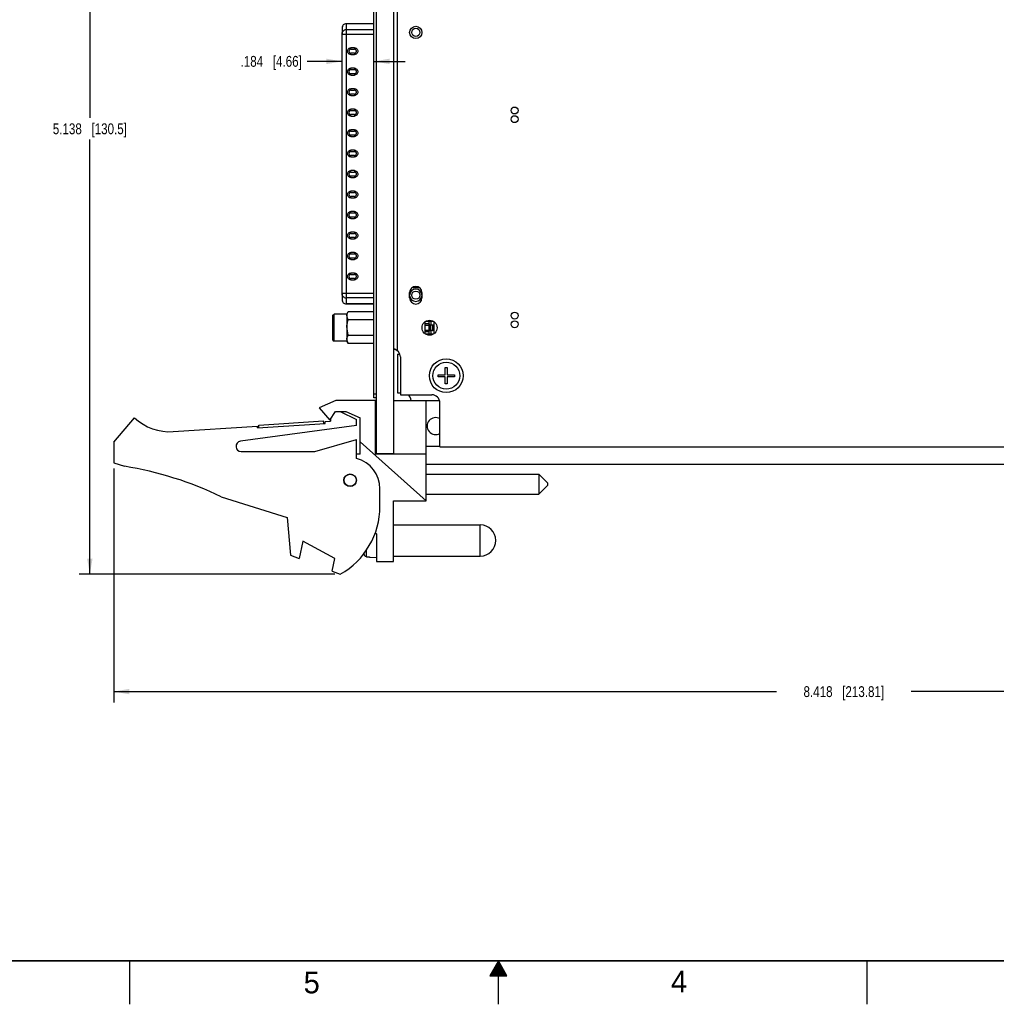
# Model space of a CAD drawing. Header units: inches. Extents: x 0 to 34, y 0 to 22.
# Tile 19 of 30: x 11.5 to 22.7, y 0 to 11.4. Entities that reach past the tile are written whole.
import ezdxf

# ---------------------------------------------------------------- set-up
doc = ezdxf.new("R2010")
doc.units = ezdxf.units.IN
doc.header["$LTSCALE"] = 1.87
doc.header["$MEASUREMENT"] = 0
doc.layers.get('0').update_dxf_attribs({"linetype": 'CONTINUOUS'})
for name, color, linetype in [('02___PRT_ALL_AXES', 7, 'CONTINUOUS'), ('COSMETIC', 7, 'CONTINUOUS'), ('DIMENSIONS', 7, 'CONTINUOUS')]:
    doc.layers.add(name, color=color, linetype=linetype)
doc.styles.get("Standard").update_dxf_attribs({"font": 'txt', "width": 0.8})
doc.styles.add('TEXTSTYLE_2', font='txt')
doc.dimstyles.new('DIMSTYLE_1', dxfattribs={"dimtxt": 0.125, "dimasz": 0.18, "dimexe": 0.125, "dimexo": 0.0625, "dimgap": 0.0625, "dimtad": 0, "dimtih": 1, "dimtoh": 1, "dimdec": 3, "dimlfac": 0.5, "dimzin": 4, "dimdsep": 46, "dimtxsty": 'STANDARD', "dimblk": '_FILLED', "dimblk1": '_FILLED', "dimblk2": '_FILLED', "dimcen": 0.09, "dimadec": 0, "dimazin": 0, "dimtp": 0.001, "dimtm": 0.001, "dimtfac": 1, "dimtdec": 3, "dimtofl": 0, "dimtmove": 0, "dimatfit": 3, "dimldrblk": '_FILLED', "dimfxl": 1, "dimtolj": 1, "dimtzin": 4, "dimarcsym": 0})

# ---------------------------------------------------------------- blocks, each defined once
blk = doc.blocks.new('_FILLED')
at = {"color": 0, "linetype": 'BYBLOCK'}
blk.add_solid([(0, 0), (-1, 0.174), (-1, -0.174)], dxfattribs=at)
blk = doc.blocks.new('*D16')
at = {"layer": 'DIMENSIONS', "color": 2, "linetype": 'CONTINUOUS'}
for p, q in [((29.399, 10.754), (29.399, 3.482)), ((12.564, 6.182), (12.564, 3.482)), ((12.564, 3.607), (20.207, 3.607)), ((29.399, 3.607), (21.757, 3.607))]:
    blk.add_line(p, q, dxfattribs=at)
at = {"layer": 'DIMENSIONS', "color": 2, "linetype": 'CONTINUOUS', "xscale": 0.18, "yscale": 0.18, "zscale": 0.18, "rotation": 180}
blk.add_blockref('_FILLED', (12.564, 3.607), dxfattribs=at)
at = {"layer": 'DIMENSIONS', "color": 2, "linetype": 'CONTINUOUS', "xscale": 0.18, "yscale": 0.18, "zscale": 0.18}
blk.add_blockref('_FILLED', (29.399, 3.607), dxfattribs=at)
at = {"layer": 'DIMENSIONS', "color": 2, "linetype": 'CONTINUOUS', "insert": (20.982, 3.669), "char_height": 0.125, "width": 1.425, "attachment_point": 2, "line_spacing_factor": 0.9}
blk.add_mtext('8.418{\\Ftxt.shx;\\W1.000000;\\H0.125000; }[213.81]', dxfattribs=at)
blk = doc.blocks.new('*D17')
at = {"layer": 'DIMENSIONS', "color": 2, "linetype": 'CONTINUOUS'}
for p, q in [((15.532, 15.236), (12.164, 15.236)), ((12.289, 15.236), (12.289, 10.224)), ((12.289, 4.961), (12.289, 9.974)), ((15.114, 4.961), (12.164, 4.961))]:
    blk.add_line(p, q, dxfattribs=at)
at = {"layer": 'DIMENSIONS', "color": 2, "linetype": 'CONTINUOUS', "xscale": 0.18, "yscale": 0.18, "zscale": 0.18}
for p, rotation in [((12.289, 15.236), 90), ((12.289, 4.961), 270)]:
    blk.add_blockref('_FILLED', p, dxfattribs=dict(at, rotation=rotation))
at = {"layer": 'DIMENSIONS', "color": 2, "linetype": 'CONTINUOUS', "insert": (12.289, 10.161), "char_height": 0.125, "width": 1.325, "attachment_point": 2, "line_spacing_factor": 0.9}
blk.add_mtext('5.138{\\Ftxt.shx;\\W1.000000;\\H0.125000; }[130.5]', dxfattribs=at)
blk = doc.blocks.new('*D19')
at = {"layer": 'DIMENSIONS', "color": 2, "linetype": 'CONTINUOUS'}
for p, q in [((15.197, 10.876), (14.796, 10.876)), ((15.564, 10.876), (15.924, 10.876))]:
    blk.add_line(p, q, dxfattribs=at)
at = {"layer": 'DIMENSIONS', "color": 2, "linetype": 'CONTINUOUS', "xscale": 0.18, "yscale": 0.18, "zscale": 0.18}
blk.add_blockref('_FILLED', (15.197, 10.876), dxfattribs=at)
at = {"layer": 'DIMENSIONS', "color": 2, "linetype": 'CONTINUOUS', "xscale": 0.18, "yscale": 0.18, "zscale": 0.18, "rotation": 180}
blk.add_blockref('_FILLED', (15.564, 10.876), dxfattribs=at)
at = {"layer": 'DIMENSIONS', "color": 2, "linetype": 'CONTINUOUS', "insert": (14.733, 10.939), "char_height": 0.125, "width": 1.125, "attachment_point": 3, "line_spacing_factor": 0.9}
blk.add_mtext('.184{\\Ftxt.shx;\\W1.000000;\\H0.125000; }[4.66]', dxfattribs=at)

msp = doc.modelspace()

# ---------------------------------------------------------------- linework, layer by layer
at = {"color": 7, "linetype": 'CONTINUOUS'}
for p, q in [((15.5941, 6.3505), (15.5941, 15.2365)), ((15.7941, 6.3446), (15.7941, 15.2365)), ((15.5641, 6.9965), (15.5641, 15.2165)), ((15.1968, 11.2636), (15.1968, 11.1884)), ((15.2441, 11.3108), (15.2441, 8.0786)), ((15.5641, 11.3108), (15.2441, 11.3108)), ((15.5641, 11.31), (15.2441, 11.31)), ((15.1968, 11.1928), (15.1968, 11.1932)), ((15.1968, 11.1877), (15.1968, 11.1928)), ((15.1968, 8.2017), (15.1968, 11.1877)), ((15.5641, 11.1877), (15.1968, 11.1877)), ((15.2441, 11.242), (15.5641, 11.242)), ((15.2992, 11.0175), (15.2992, 11.0333)), ((15.3386, 11.0333), (15.2992, 11.0333)), ((15.2992, 11.0175), (15.3386, 11.0175)), ((15.3386, 11.0333), (15.3386, 11.0175)), ((15.2992, 10.9545), (15.2992, 10.9703)), ((15.3386, 10.9703), (15.2992, 10.9703)), ((15.2992, 10.9545), (15.3386, 10.9545)), ((15.3386, 10.9703), (15.3386, 10.9545)), ((15.2992, 10.7813), (15.2992, 10.7971)), ((15.3386, 10.7971), (15.2992, 10.7971)), ((15.3386, 10.7971), (15.3386, 10.7813)), ((15.2992, 10.7813), (15.3386, 10.7813)), ((15.2992, 10.7183), (15.2992, 10.7341)), ((15.3386, 10.7341), (15.2992, 10.7341)), ((15.2992, 10.7183), (15.3386, 10.7183)), ((15.3386, 10.7341), (15.3386, 10.7183)), ((15.2992, 10.5451), (15.2992, 10.5608)), ((15.3386, 10.5608), (15.2992, 10.5608)), ((15.2992, 10.5451), (15.3386, 10.5451)), ((15.2992, 10.4821), (15.2992, 10.4978)), ((15.3386, 10.4978), (15.2992, 10.4978)), ((15.2992, 10.4821), (15.3386, 10.4821)), ((15.3386, 10.5608), (15.3386, 10.5451)), ((15.3386, 10.4978), (15.3386, 10.4821)), ((15.2992, 10.3089), (15.2992, 10.3246)), ((15.3386, 10.3246), (15.2992, 10.3246)), ((15.2992, 10.3089), (15.3386, 10.3089)), ((15.2992, 10.2459), (15.2992, 10.2616)), ((15.3386, 10.2616), (15.2992, 10.2616)), ((15.2992, 10.2459), (15.3386, 10.2459)), ((15.3386, 10.3246), (15.3386, 10.3089)), ((15.3386, 10.2616), (15.3386, 10.2459)), ((15.2992, 10.0726), (15.2992, 10.0884)), ((15.3386, 10.0884), (15.2992, 10.0884)), ((15.2992, 10.0726), (15.3386, 10.0726)), ((15.2992, 10.0097), (15.2992, 10.0254)), ((15.3386, 10.0254), (15.2992, 10.0254)), ((15.2992, 10.0097), (15.3386, 10.0097)), ((15.3386, 10.0884), (15.3386, 10.0726)), ((15.3386, 10.0254), (15.3386, 10.0097)), ((15.2992, 9.8364), (15.2992, 9.8522)), ((15.3386, 9.8522), (15.2992, 9.8522)), ((15.2992, 9.8364), (15.3386, 9.8364)), ((15.2992, 9.7734), (15.2992, 9.7892)), ((15.3386, 9.7892), (15.2992, 9.7892)), ((15.2992, 9.7734), (15.3386, 9.7734)), ((15.3386, 9.8522), (15.3386, 9.8364)), ((15.3386, 9.7892), (15.3386, 9.7734)), ((15.2992, 9.6002), (15.2992, 9.616)), ((15.3386, 9.616), (15.2992, 9.616)), ((15.2992, 9.6002), (15.3386, 9.6002)), ((15.2992, 9.5372), (15.2992, 9.553)), ((15.3386, 9.553), (15.2992, 9.553)), ((15.3386, 9.616), (15.3386, 9.6002)), ((15.3386, 9.553), (15.3386, 9.5372)), ((15.2992, 9.5372), (15.3386, 9.5372)), ((15.2992, 9.364), (15.2992, 9.3797)), ((15.3386, 9.3797), (15.2992, 9.3797)), ((15.2992, 9.364), (15.3386, 9.364)), ((15.2992, 9.301), (15.2992, 9.3167)), ((15.3386, 9.3167), (15.2992, 9.3167)), ((15.3386, 9.3797), (15.3386, 9.364)), ((15.3386, 9.3167), (15.3386, 9.301)), ((15.2992, 9.301), (15.3386, 9.301)), ((15.2992, 9.1278), (15.2992, 9.1435)), ((15.3386, 9.1435), (15.2992, 9.1435)), ((15.2992, 9.1278), (15.3386, 9.1278)), ((15.3386, 9.1435), (15.3386, 9.1278)), ((15.2992, 9.0648), (15.2992, 9.0805)), ((15.3386, 9.0805), (15.2992, 9.0805)), ((15.2992, 9.0648), (15.3386, 9.0648)), ((15.3386, 9.0805), (15.3386, 9.0648)), ((15.2992, 8.8915), (15.2992, 8.9073)), ((15.3386, 8.9073), (15.2992, 8.9073)), ((15.2992, 8.8915), (15.3386, 8.8915)), ((15.3386, 8.9073), (15.3386, 8.8915)), ((15.2992, 8.8286), (15.2992, 8.8443)), ((15.3386, 8.8443), (15.2992, 8.8443)), ((15.2992, 8.8286), (15.3386, 8.8286)), ((15.3386, 8.8443), (15.3386, 8.8286)), ((15.2992, 8.6553), (15.2992, 8.6711)), ((15.3386, 8.6711), (15.2992, 8.6711)), ((15.2992, 8.6553), (15.3386, 8.6553)), ((15.3386, 8.6711), (15.3386, 8.6553)), ((15.2992, 8.5923), (15.2992, 8.6081)), ((15.3386, 8.6081), (15.2992, 8.6081)), ((15.2992, 8.5923), (15.3386, 8.5923)), ((15.3386, 8.6081), (15.3386, 8.5923)), ((15.2992, 8.4191), (15.2992, 8.4348)), ((15.3386, 8.4348), (15.2992, 8.4348)), ((15.2992, 8.4191), (15.3386, 8.4191)), ((15.3386, 8.4348), (15.3386, 8.4191)), ((15.2992, 8.3561), (15.2992, 8.3719)), ((15.3386, 8.3719), (15.2992, 8.3719)), ((15.2992, 8.3561), (15.3386, 8.3561)), ((15.3386, 8.3719), (15.3386, 8.3561)), ((15.1968, 8.2017), (15.5641, 8.2017)), ((15.1968, 8.1966), (15.1968, 8.2017)), ((15.1968, 8.201), (15.1968, 8.1258)), ((15.1968, 8.1962), (15.1968, 8.1966)), ((16.0157, 8.2698), (16.0157, 8.2721)), ((16.0157, 8.2715), (16.0797, 8.2715)), ((16.0157, 8.2698), (16.0823, 8.2698)), ((16.0315, 8.2773), (16.0315, 8.2715)), ((16.0551, 8.2789), (16.0551, 8.2715)), ((15.5641, 8.1474), (15.2441, 8.1474)), ((15.2441, 8.0794), (15.5641, 8.0794)), ((15.5641, 8.0786), (15.2441, 8.0786)), ((15.0921, 7.9499), (15.1041, 7.9619)), ((15.0921, 7.6599), (15.0921, 7.9499)), ((15.1041, 7.6479), (15.1041, 7.9619)), ((15.2521, 7.9619), (15.1041, 7.9619)), ((16.1535, 7.7365), (16.1535, 7.8724)), ((16.1535, 7.8522), (16.2008, 7.8522)), ((16.2008, 7.8758), (16.1576, 7.8758)), ((16.1599, 7.8778), (16.2505, 7.8778)), ((16.2008, 7.7321), (16.2008, 7.8778)), ((16.2165, 7.7734), (16.2165, 7.8364)), ((16.2165, 7.8364), (16.2401, 7.8364)), ((16.2244, 7.8364), (16.2244, 7.8778)), ((16.2401, 7.7734), (16.2401, 7.8364)), ((16.2606, 7.7396), (16.2606, 7.8693)), ((16.1535, 7.8325), (16.2008, 7.8325)), ((16.1535, 7.7774), (16.2008, 7.7774)), ((16.2008, 7.7577), (16.1535, 7.7577)), ((16.1564, 7.7341), (16.2008, 7.7341)), ((16.1588, 7.7321), (16.2517, 7.7321)), ((16.2401, 7.7734), (16.2165, 7.7734)), ((16.2244, 7.7321), (16.2244, 7.7734)), ((16.2559, 7.7892), (16.2559, 7.8207)), ((15.0921, 7.6599), (15.1041, 7.6479)), ((15.2521, 7.6479), (15.1041, 7.6479)), ((15.8341, 7.5005), (15.8341, 7.0514)), ((15.8341, 7.5005), (15.8621, 7.5005)), ((15.8692, 7.4665), (15.8692, 7.0314)), ((16.3863, 7.2622), (16.3863, 7.3449)), ((16.3863, 7.3449), (16.4099, 7.3449)), ((16.4099, 7.3449), (16.4099, 7.2622)), ((16.3036, 7.2386), (16.3036, 7.2622)), ((16.3036, 7.2622), (16.3863, 7.2622)), ((16.3863, 7.2386), (16.3036, 7.2386)), ((16.3863, 7.156), (16.3863, 7.2386)), ((16.4099, 7.156), (16.3863, 7.156)), ((16.4099, 7.2622), (16.4926, 7.2622)), ((16.4099, 7.2386), (16.4099, 7.156)), ((16.4926, 7.2386), (16.4099, 7.2386)), ((16.4926, 7.2622), (16.4926, 7.2386)), ((15.8341, 7.0514), (15.8692, 7.0514)), ((15.1241, 6.9646), (14.9341, 6.8786)), ((15.5841, 6.9646), (15.1241, 6.9646)), ((15.5941, 7.0365), (15.5641, 7.0365)), ((15.5941, 6.9965), (15.5641, 6.9965)), ((15.5841, 6.3446), (15.5841, 6.9646)), ((15.7941, 6.9646), (16.3199, 6.9646)), ((16.1661, 5.8066), (16.1661, 6.9646)), ((14.9341, 6.8786), (15.0541, 6.7386)), ((15.0541, 6.7386), (15.1204, 6.8386)), ((15.1204, 6.8386), (15.2404, 6.8386)), ((15.1761, 6.8386), (15.3641, 6.7446)), ((15.2404, 6.8386), (15.4041, 6.7646)), ((12.5641, 6.4846), (12.8041, 6.7646)), ((14.2362, 6.6804), (14.9846, 6.7295)), ((14.9866, 6.6995), (14.9846, 6.7295)), ((15.0002, 6.7205), (15.0641, 6.7246)), ((15.0015, 6.7005), (15.0002, 6.7205)), ((15.0641, 6.7537), (15.0641, 6.7246)), ((15.3641, 6.6746), (15.3641, 6.7446)), ((15.4041, 6.3446), (15.4041, 6.7646)), ((13.2512, 6.6059), (14.2219, 6.6695)), ((15.3641, 6.6746), (14.0261, 6.4941)), ((14.2232, 6.6495), (14.2219, 6.6695)), ((14.2232, 6.6495), (15.0015, 6.7005)), ((14.2382, 6.6505), (14.2362, 6.6804)), ((12.5641, 6.4846), (12.5641, 6.2446)), ((14.8841, 6.3746), (15.3641, 6.5146)), ((15.3641, 6.2946), (15.3641, 6.5146)), ((16.1661, 5.8066), (15.4041, 6.4879)), ((14.0341, 6.3746), (14.8841, 6.3746)), ((16.1661, 6.4386), (16.3242, 6.4386)), ((15.4041, 6.3446), (15.3641, 6.3446)), ((16.1661, 6.3446), (15.5841, 6.3446)), ((15.7941, 6.3505), (15.5941, 6.3505)), ((12.5641, 6.2446), (12.6881, 6.2056)), ((16.1661, 6.2314), (28.4341, 6.2314)), ((16.1661, 6.1142), (17.4661, 6.1142)), ((17.5661, 6.0142), (17.4661, 6.1142)), ((17.4661, 6.1142), (17.4661, 5.8842)), ((15.6341, 5.7446), (15.6341, 5.9461)), ((17.5661, 5.9842), (17.4661, 5.8842)), ((17.5661, 6.0142), (17.5661, 5.9842)), ((13.804, 5.8541), (14.5641, 5.6146)), ((15.7901, 5.1066), (15.7901, 5.8066)), ((15.7901, 5.8066), (16.1661, 5.8066)), ((16.1661, 5.8842), (17.4661, 5.8842)), ((14.5641, 5.6146), (14.6041, 5.1806)), ((14.7441, 5.3422), (14.7041, 5.1422)), ((15.112, 5.1422), (14.7441, 5.3422)), ((15.5786, 5.4396), (15.5941, 5.4266)), ((15.5941, 5.4266), (15.5941, 5.1066)), ((15.4798, 5.1632), (15.4798, 5.242)), ((14.6041, 5.1806), (14.7041, 5.1422)), ((15.0829, 4.9965), (15.112, 5.1422)), ((15.4513, 5.1865), (15.4513, 5.2043)), ((15.4798, 5.1632), (15.4956, 5.1623)), ((15.4956, 5.1623), (15.5114, 5.1613)), ((15.5114, 5.1613), (15.5114, 5.1593)), ((15.5114, 5.1593), (15.5941, 5.1546)), ((15.5941, 5.1066), (15.7901, 5.1066)), ((15.0829, 4.9965), (15.1761, 4.9606))]:
    msp.add_line(p, q, dxfattribs=at)
at = {"color": 2, "linetype": 'CONTINUOUS'}
for p, q in [((12.75, 0), (12.75, 0.5)), ((17, 0.5), (16.902, 0.3303)), ((16.9769, 0.46), (17.0231, 0.46)), ((16.9827, 0.47), (17.0173, 0.47)), ((16.9885, 0.48), (17.0116, 0.48)), ((16.9942, 0.49), (17.0058, 0.49)), ((17.098, 0.3303), (17, 0.5)), ((17, 0), (17, 0.5)), ((21.25, 0), (21.25, 0.5)), ((16.9134, 0.35), (17.0866, 0.35)), ((16.9192, 0.36), (17.0808, 0.36)), ((16.925, 0.37), (17.0751, 0.37)), ((16.9307, 0.38), (17.0693, 0.38)), ((16.9365, 0.39), (17.0635, 0.39)), ((16.9423, 0.4), (17.0578, 0.4)), ((16.9481, 0.41), (17.052, 0.41)), ((16.9538, 0.42), (17.0462, 0.42)), ((16.9596, 0.43), (17.0404, 0.43)), ((16.9654, 0.44), (17.0347, 0.44)), ((16.9712, 0.45), (17.0289, 0.45)), ((16.902, 0.3303), (17.098, 0.3303)), ((16.9076, 0.34), (17.0924, 0.34))]:
    msp.add_line(p, q, dxfattribs=at)
at = {"color": 7, "linetype": 'CONTINUOUS', "const_width": 0.02}
msp.add_lwpolyline([(0.5, 0.5), (33.5, 0.5)], dxfattribs=at)
at = {"color": 7, "linetype": 'CONTINUOUS'}
for centre, radius in [((16.0472, 11.2104), 0.0472), ((16.0472, 8.1789), 0.0472), ((16.3981, 7.2504), 0.1949), ((16.3981, 7.2504), 0.1555), ((15.2901, 6.0446), 0.073), ((15.2901, 6.0446), 0.07)]:
    msp.add_circle(centre, radius, dxfattribs=at)
for centre, radius, start, end in [((15.2441, 11.2636), 0.0472, 90, 179.99956), ((15.244, 11.1941), 0.0478, 89.9782, 119.92325), ((16.0472, 8.1789), 0.0709, 4.78059, 175.22078), ((15.2441, 8.1258), 0.0472, 180, 270), ((15.244, 8.1952), 0.0478, 240.07675, 270.02181), ((16.0472, 8.1789), 0.0709, 184.77922, 355.21973), ((16.2165, 7.8523), 0.0159, 247.63896, 258.82461), ((16.2165, 7.8523), 0.0159, 258.79454, 269.88776), ((16.2401, 7.7893), 0.0159, 270.11225, 281.20815), ((16.2401, 7.7893), 0.0159, 281.17806, 292.36356), ((15.7752, 7.4665), 0.094, 0, 78.2093), ((15.9006, 6.9579), 0.0935, 4.26521, 52.15692), ((13.212, 7.2046), 0.6, 227.16657, 273.74672), ((16.2761, 6.6694), 0.0984, 60.70098, 299.29902), ((14.0341, 6.4346), 0.06, 97.68448, 270), ((15.2741, 5.9461), 0.36, 0, 75.52249), ((12.0414, 2.2056), 4.0519, 64.21446, 80.81669), ((14.7341, 5.7446), 0.9, 299.41364, 360), ((16.0547, 5.3506), 0.6254, 193.92375, 195.21193), ((15.4823, 5.195), 0.0322, 195.21538, 203.97072), ((15.4816, 5.1944), 0.0312, 257.61754, 266.65148)]:
    msp.add_arc(centre, radius, start, end, dxfattribs=at)
for points, knots in [([(15.2441, 11.31), (15.2379, 11.31), (15.2255, 11.3076), (15.2098, 11.2973), (15.1993, 11.2818), (15.1968, 11.2695), (15.1968, 11.2635)], [0, 0, 0, 0, 0.2517968, 0.5025, 0.7517397, 1, 1, 1, 1]), ([(15.1968, 11.1954), (15.1968, 11.2034), (15.2012, 11.2197), (15.2132, 11.2316), (15.2202, 11.2356)], [0, 0, 0, 0, 0.4983934, 1, 1, 1, 1]), ([(15.2992, 10.9545), (15.2941, 10.9545), (15.2837, 10.9566), (15.2706, 10.9653), (15.2619, 10.9784), (15.2588, 10.9939), (15.2619, 11.0094), (15.2706, 11.0225), (15.2837, 11.0312), (15.2941, 11.0333), (15.2992, 11.0333)], [0, 0, 0, 0, 0.1249943, 0.2499845, 0.3749967, 0.5000019, 0.6250069, 0.7500194, 0.8750085, 1, 1, 1, 1]), ([(15.2992, 11.0175), (15.2961, 11.0175), (15.2899, 11.0163), (15.2821, 11.011), (15.2768, 11.0032), (15.2749, 10.9939), (15.2768, 10.9846), (15.2821, 10.9768), (15.2899, 10.9715), (15.2961, 10.9703), (15.2992, 10.9703)], [0, 0, 0, 0, 0.1249656, 0.249977, 0.3749914, 0.5000034, 0.6250153, 0.7500306, 0.8750388, 1, 1, 1, 1]), ([(15.3386, 11.0333), (15.3437, 11.0333), (15.354, 11.0312), (15.3671, 11.0225), (15.3759, 11.0094), (15.3789, 10.9939), (15.3759, 10.9784), (15.3671, 10.9653), (15.354, 10.9566), (15.3437, 10.9545), (15.3386, 10.9545)], [0, 0, 0, 0, 0.1249943, 0.2499845, 0.3749967, 0.5000019, 0.6250069, 0.7500194, 0.8750085, 1, 1, 1, 1]), ([(15.3386, 10.9703), (15.3416, 10.9703), (15.3478, 10.9715), (15.3557, 10.9768), (15.3609, 10.9846), (15.3628, 10.9939), (15.3609, 11.0032), (15.3557, 11.011), (15.3478, 11.0163), (15.3416, 11.0175), (15.3386, 11.0175)], [0, 0, 0, 0, 0.1249656, 0.249977, 0.3749914, 0.5000034, 0.6250153, 0.7500306, 0.8750388, 1, 1, 1, 1]), ([(15.2992, 10.7183), (15.2941, 10.7183), (15.2837, 10.7204), (15.2706, 10.7291), (15.2619, 10.7422), (15.2588, 10.7577), (15.2619, 10.7731), (15.2706, 10.7862), (15.2837, 10.795), (15.2941, 10.7971), (15.2992, 10.7971)], [0, 0, 0, 0, 0.1249943, 0.2499845, 0.3749967, 0.5000019, 0.6250069, 0.7500194, 0.8750085, 1, 1, 1, 1]), ([(15.3386, 10.7971), (15.3437, 10.7971), (15.354, 10.795), (15.3671, 10.7862), (15.3759, 10.7731), (15.3789, 10.7577), (15.3759, 10.7422), (15.3671, 10.7291), (15.354, 10.7204), (15.3437, 10.7183), (15.3386, 10.7183)], [0, 0, 0, 0, 0.1249943, 0.2499845, 0.3749967, 0.5000019, 0.6250069, 0.7500194, 0.8750085, 1, 1, 1, 1]), ([(15.2992, 10.7813), (15.2961, 10.7813), (15.2899, 10.7801), (15.2821, 10.7748), (15.2768, 10.767), (15.2749, 10.7577), (15.2768, 10.7484), (15.2821, 10.7405), (15.2899, 10.7353), (15.2961, 10.7341), (15.2992, 10.7341)], [0, 0, 0, 0, 0.1249656, 0.249977, 0.3749914, 0.5000034, 0.6250153, 0.7500306, 0.8750388, 1, 1, 1, 1]), ([(15.3386, 10.7341), (15.3416, 10.7341), (15.3478, 10.7353), (15.3557, 10.7405), (15.3609, 10.7484), (15.3628, 10.7577), (15.3609, 10.767), (15.3557, 10.7748), (15.3478, 10.7801), (15.3416, 10.7813), (15.3386, 10.7813)], [0, 0, 0, 0, 0.1249656, 0.249977, 0.3749914, 0.5000034, 0.6250153, 0.7500306, 0.8750388, 1, 1, 1, 1]), ([(15.2992, 10.4821), (15.2941, 10.4821), (15.2837, 10.4841), (15.2706, 10.4929), (15.2619, 10.506), (15.2588, 10.5215), (15.2619, 10.5369), (15.2706, 10.55), (15.2837, 10.5588), (15.2941, 10.5608), (15.2992, 10.5608)], [0, 0, 0, 0, 0.1249943, 0.2499845, 0.3749967, 0.5000019, 0.6250069, 0.7500194, 0.8750085, 1, 1, 1, 1]), ([(15.2992, 10.5451), (15.2961, 10.5451), (15.2899, 10.5439), (15.2821, 10.5386), (15.2768, 10.5307), (15.2749, 10.5215), (15.2768, 10.5122), (15.2821, 10.5043), (15.2899, 10.4991), (15.2961, 10.4978), (15.2992, 10.4978)], [0, 0, 0, 0, 0.1249656, 0.249977, 0.3749914, 0.5000034, 0.6250153, 0.7500306, 0.8750388, 1, 1, 1, 1]), ([(15.3386, 10.5608), (15.3437, 10.5608), (15.354, 10.5588), (15.3671, 10.55), (15.3759, 10.5369), (15.3789, 10.5215), (15.3759, 10.506), (15.3671, 10.4929), (15.354, 10.4841), (15.3437, 10.4821), (15.3386, 10.4821)], [0, 0, 0, 0, 0.1249943, 0.2499845, 0.3749967, 0.5000019, 0.6250069, 0.7500194, 0.8750085, 1, 1, 1, 1]), ([(15.3386, 10.4978), (15.3416, 10.4978), (15.3478, 10.4991), (15.3557, 10.5043), (15.3609, 10.5122), (15.3628, 10.5215), (15.3609, 10.5307), (15.3557, 10.5386), (15.3478, 10.5439), (15.3416, 10.5451), (15.3386, 10.5451)], [0, 0, 0, 0, 0.1249656, 0.249977, 0.3749914, 0.5000034, 0.6250153, 0.7500306, 0.8750388, 1, 1, 1, 1]), ([(15.2992, 10.2459), (15.2941, 10.2459), (15.2837, 10.2479), (15.2706, 10.2567), (15.2619, 10.2698), (15.2588, 10.2852), (15.2619, 10.3007), (15.2706, 10.3138), (15.2837, 10.3226), (15.2941, 10.3246), (15.2992, 10.3246)], [0, 0, 0, 0, 0.1249943, 0.2499845, 0.3749967, 0.5000019, 0.6250069, 0.7500194, 0.8750085, 1, 1, 1, 1]), ([(15.2992, 10.3089), (15.2961, 10.3089), (15.2899, 10.3076), (15.2821, 10.3024), (15.2768, 10.2945), (15.2749, 10.2852), (15.2768, 10.276), (15.2821, 10.2681), (15.2899, 10.2629), (15.2961, 10.2616), (15.2992, 10.2616)], [0, 0, 0, 0, 0.1249656, 0.249977, 0.3749914, 0.5000034, 0.6250153, 0.7500306, 0.8750388, 1, 1, 1, 1]), ([(15.3386, 10.3246), (15.3437, 10.3246), (15.354, 10.3226), (15.3671, 10.3138), (15.3759, 10.3007), (15.3789, 10.2852), (15.3759, 10.2698), (15.3671, 10.2567), (15.354, 10.2479), (15.3437, 10.2459), (15.3386, 10.2459)], [0, 0, 0, 0, 0.1249943, 0.2499845, 0.3749967, 0.5000019, 0.6250069, 0.7500194, 0.8750085, 1, 1, 1, 1]), ([(15.3386, 10.2616), (15.3416, 10.2616), (15.3478, 10.2629), (15.3557, 10.2681), (15.3609, 10.276), (15.3628, 10.2852), (15.3609, 10.2945), (15.3557, 10.3024), (15.3478, 10.3076), (15.3416, 10.3089), (15.3386, 10.3089)], [0, 0, 0, 0, 0.1249656, 0.249977, 0.3749914, 0.5000034, 0.6250153, 0.7500306, 0.8750388, 1, 1, 1, 1]), ([(15.2992, 10.0097), (15.2941, 10.0096), (15.2837, 10.0117), (15.2706, 10.0205), (15.2619, 10.0336), (15.2588, 10.049), (15.2619, 10.0645), (15.2706, 10.0776), (15.2837, 10.0863), (15.2941, 10.0884), (15.2992, 10.0884)], [0, 0, 0, 0, 0.1249943, 0.2499845, 0.3749967, 0.5000019, 0.6250069, 0.7500194, 0.8750085, 1, 1, 1, 1]), ([(15.2992, 10.0726), (15.2961, 10.0726), (15.2899, 10.0714), (15.2821, 10.0662), (15.2768, 10.0583), (15.2749, 10.049), (15.2768, 10.0397), (15.2821, 10.0319), (15.2899, 10.0266), (15.2961, 10.0254), (15.2992, 10.0254)], [0, 0, 0, 0, 0.1249656, 0.249977, 0.3749914, 0.5000034, 0.6250153, 0.7500306, 0.8750388, 1, 1, 1, 1]), ([(15.3386, 10.0884), (15.3437, 10.0884), (15.354, 10.0863), (15.3671, 10.0776), (15.3759, 10.0645), (15.3789, 10.049), (15.3759, 10.0336), (15.3671, 10.0205), (15.354, 10.0117), (15.3437, 10.0096), (15.3386, 10.0097)], [0, 0, 0, 0, 0.1249943, 0.2499845, 0.3749967, 0.5000019, 0.6250069, 0.7500194, 0.8750085, 1, 1, 1, 1]), ([(15.3386, 10.0254), (15.3416, 10.0254), (15.3478, 10.0266), (15.3557, 10.0319), (15.3609, 10.0397), (15.3628, 10.049), (15.3609, 10.0583), (15.3557, 10.0662), (15.3478, 10.0714), (15.3416, 10.0726), (15.3386, 10.0726)], [0, 0, 0, 0, 0.1249656, 0.249977, 0.3749914, 0.5000034, 0.6250153, 0.7500306, 0.8750388, 1, 1, 1, 1]), ([(15.2992, 9.7734), (15.2941, 9.7734), (15.2837, 9.7755), (15.2706, 9.7842), (15.2619, 9.7973), (15.2588, 9.8128), (15.2619, 9.8283), (15.2706, 9.8414), (15.2837, 9.8501), (15.2941, 9.8522), (15.2992, 9.8522)], [0, 0, 0, 0, 0.1249943, 0.2499845, 0.3749967, 0.5000019, 0.6250069, 0.7500194, 0.8750085, 1, 1, 1, 1]), ([(15.2992, 9.8364), (15.2961, 9.8364), (15.2899, 9.8352), (15.2821, 9.8299), (15.2768, 9.8221), (15.2749, 9.8128), (15.2768, 9.8035), (15.2821, 9.7957), (15.2899, 9.7904), (15.2961, 9.7892), (15.2992, 9.7892)], [0, 0, 0, 0, 0.1249656, 0.249977, 0.3749914, 0.5000034, 0.6250153, 0.7500306, 0.8750388, 1, 1, 1, 1]), ([(15.3386, 9.8522), (15.3437, 9.8522), (15.354, 9.8501), (15.3671, 9.8414), (15.3759, 9.8283), (15.3789, 9.8128), (15.3759, 9.7973), (15.3671, 9.7842), (15.354, 9.7755), (15.3437, 9.7734), (15.3386, 9.7734)], [0, 0, 0, 0, 0.1249943, 0.2499845, 0.3749967, 0.5000019, 0.6250069, 0.7500194, 0.8750085, 1, 1, 1, 1]), ([(15.3386, 9.7892), (15.3416, 9.7892), (15.3478, 9.7904), (15.3557, 9.7957), (15.3609, 9.8035), (15.3628, 9.8128), (15.3609, 9.8221), (15.3557, 9.8299), (15.3478, 9.8352), (15.3416, 9.8364), (15.3386, 9.8364)], [0, 0, 0, 0, 0.1249656, 0.249977, 0.3749914, 0.5000034, 0.6250153, 0.7500306, 0.8750388, 1, 1, 1, 1]), ([(15.2992, 9.5372), (15.2941, 9.5372), (15.2837, 9.5393), (15.2706, 9.548), (15.2619, 9.5611), (15.2588, 9.5766), (15.2619, 9.592), (15.2706, 9.6051), (15.2837, 9.6139), (15.2941, 9.616), (15.2992, 9.616)], [0, 0, 0, 0, 0.1249943, 0.2499845, 0.3749967, 0.5000019, 0.6250069, 0.7500194, 0.8750085, 1, 1, 1, 1]), ([(15.2992, 9.6002), (15.2961, 9.6002), (15.2899, 9.599), (15.2821, 9.5937), (15.2768, 9.5859), (15.2749, 9.5766), (15.2768, 9.5673), (15.2821, 9.5594), (15.2899, 9.5542), (15.2961, 9.553), (15.2992, 9.553)], [0, 0, 0, 0, 0.1249656, 0.249977, 0.3749914, 0.5000034, 0.6250153, 0.7500306, 0.8750388, 1, 1, 1, 1]), ([(15.3386, 9.616), (15.3437, 9.616), (15.354, 9.6139), (15.3671, 9.6051), (15.3759, 9.592), (15.3789, 9.5766), (15.3759, 9.5611), (15.3671, 9.548), (15.354, 9.5393), (15.3437, 9.5372), (15.3386, 9.5372)], [0, 0, 0, 0, 0.1249943, 0.2499845, 0.3749967, 0.5000019, 0.6250069, 0.7500194, 0.8750085, 1, 1, 1, 1]), ([(15.3386, 9.553), (15.3416, 9.553), (15.3478, 9.5542), (15.3557, 9.5594), (15.3609, 9.5673), (15.3628, 9.5766), (15.3609, 9.5859), (15.3557, 9.5937), (15.3478, 9.599), (15.3416, 9.6002), (15.3386, 9.6002)], [0, 0, 0, 0, 0.1249656, 0.249977, 0.3749914, 0.5000034, 0.6250153, 0.7500306, 0.8750388, 1, 1, 1, 1]), ([(15.2992, 9.301), (15.2941, 9.301), (15.2837, 9.303), (15.2706, 9.3118), (15.2619, 9.3249), (15.2588, 9.3404), (15.2619, 9.3558), (15.2706, 9.3689), (15.2837, 9.3777), (15.2941, 9.3797), (15.2992, 9.3797)], [0, 0, 0, 0, 0.1249943, 0.2499845, 0.3749967, 0.5000019, 0.6250069, 0.7500194, 0.8750085, 1, 1, 1, 1]), ([(15.2992, 9.364), (15.2961, 9.364), (15.2899, 9.3628), (15.2821, 9.3575), (15.2768, 9.3496), (15.2749, 9.3404), (15.2768, 9.3311), (15.2821, 9.3232), (15.2899, 9.318), (15.2961, 9.3167), (15.2992, 9.3167)], [0, 0, 0, 0, 0.1249656, 0.249977, 0.3749914, 0.5000034, 0.6250153, 0.7500306, 0.8750388, 1, 1, 1, 1]), ([(15.3386, 9.3797), (15.3437, 9.3797), (15.354, 9.3777), (15.3671, 9.3689), (15.3759, 9.3558), (15.3789, 9.3404), (15.3759, 9.3249), (15.3671, 9.3118), (15.354, 9.303), (15.3437, 9.301), (15.3386, 9.301)], [0, 0, 0, 0, 0.1249943, 0.2499845, 0.3749967, 0.5000019, 0.6250069, 0.7500194, 0.8750085, 1, 1, 1, 1]), ([(15.3386, 9.3167), (15.3416, 9.3167), (15.3478, 9.318), (15.3557, 9.3232), (15.3609, 9.3311), (15.3628, 9.3404), (15.3609, 9.3496), (15.3557, 9.3575), (15.3478, 9.3628), (15.3416, 9.364), (15.3386, 9.364)], [0, 0, 0, 0, 0.1249656, 0.249977, 0.3749914, 0.5000034, 0.6250153, 0.7500306, 0.8750388, 1, 1, 1, 1]), ([(15.2992, 9.0648), (15.2941, 9.0648), (15.2837, 9.0668), (15.2706, 9.0756), (15.2619, 9.0887), (15.2588, 9.1041), (15.2619, 9.1196), (15.2706, 9.1327), (15.2837, 9.1415), (15.2941, 9.1435), (15.2992, 9.1435)], [0, 0, 0, 0, 0.1249943, 0.2499845, 0.3749967, 0.5000019, 0.6250069, 0.7500194, 0.8750085, 1, 1, 1, 1]), ([(15.2992, 9.1278), (15.2961, 9.1278), (15.2899, 9.1265), (15.2821, 9.1213), (15.2768, 9.1134), (15.2749, 9.1041), (15.2768, 9.0949), (15.2821, 9.087), (15.2899, 9.0817), (15.2961, 9.0805), (15.2992, 9.0805)], [0, 0, 0, 0, 0.1249656, 0.249977, 0.3749914, 0.5000034, 0.6250153, 0.7500306, 0.8750388, 1, 1, 1, 1]), ([(15.3386, 9.1435), (15.3437, 9.1435), (15.354, 9.1415), (15.3671, 9.1327), (15.3759, 9.1196), (15.3789, 9.1041), (15.3759, 9.0887), (15.3671, 9.0756), (15.354, 9.0668), (15.3437, 9.0648), (15.3386, 9.0648)], [0, 0, 0, 0, 0.1249943, 0.2499845, 0.3749967, 0.5000019, 0.6250069, 0.7500194, 0.8750085, 1, 1, 1, 1]), ([(15.3386, 9.0805), (15.3416, 9.0805), (15.3478, 9.0817), (15.3557, 9.087), (15.3609, 9.0949), (15.3628, 9.1041), (15.3609, 9.1134), (15.3557, 9.1213), (15.3478, 9.1265), (15.3416, 9.1278), (15.3386, 9.1278)], [0, 0, 0, 0, 0.1249656, 0.249977, 0.3749914, 0.5000034, 0.6250153, 0.7500306, 0.8750388, 1, 1, 1, 1]), ([(15.2992, 8.8286), (15.2941, 8.8285), (15.2837, 8.8306), (15.2706, 8.8394), (15.2619, 8.8525), (15.2588, 8.8679), (15.2619, 8.8834), (15.2706, 8.8965), (15.2837, 8.9052), (15.2941, 8.9073), (15.2992, 8.9073)], [0, 0, 0, 0, 0.1249943, 0.2499845, 0.3749967, 0.5000019, 0.6250069, 0.7500194, 0.8750085, 1, 1, 1, 1]), ([(15.2992, 8.8915), (15.2961, 8.8915), (15.2899, 8.8903), (15.2821, 8.8851), (15.2768, 8.8772), (15.2749, 8.8679), (15.2768, 8.8586), (15.2821, 8.8508), (15.2899, 8.8455), (15.2961, 8.8443), (15.2992, 8.8443)], [0, 0, 0, 0, 0.1249656, 0.249977, 0.3749914, 0.5000034, 0.6250153, 0.7500306, 0.8750388, 1, 1, 1, 1]), ([(15.3386, 8.9073), (15.3437, 8.9073), (15.354, 8.9052), (15.3671, 8.8965), (15.3759, 8.8834), (15.3789, 8.8679), (15.3759, 8.8525), (15.3671, 8.8394), (15.354, 8.8306), (15.3437, 8.8285), (15.3386, 8.8286)], [0, 0, 0, 0, 0.1249943, 0.2499845, 0.3749967, 0.5000019, 0.6250069, 0.7500194, 0.8750085, 1, 1, 1, 1]), ([(15.3386, 8.8443), (15.3416, 8.8443), (15.3478, 8.8455), (15.3557, 8.8508), (15.3609, 8.8586), (15.3628, 8.8679), (15.3609, 8.8772), (15.3557, 8.8851), (15.3478, 8.8903), (15.3416, 8.8915), (15.3386, 8.8915)], [0, 0, 0, 0, 0.1249656, 0.249977, 0.3749914, 0.5000034, 0.6250153, 0.7500306, 0.8750388, 1, 1, 1, 1]), ([(15.2992, 8.5923), (15.2941, 8.5923), (15.2837, 8.5944), (15.2706, 8.6031), (15.2619, 8.6162), (15.2588, 8.6317), (15.2619, 8.6472), (15.2706, 8.6603), (15.2837, 8.669), (15.2941, 8.6711), (15.2992, 8.6711)], [0, 0, 0, 0, 0.1249943, 0.2499845, 0.3749967, 0.5000019, 0.6250069, 0.7500194, 0.8750085, 1, 1, 1, 1]), ([(15.2992, 8.6553), (15.2961, 8.6553), (15.2899, 8.6541), (15.2821, 8.6488), (15.2768, 8.641), (15.2749, 8.6317), (15.2768, 8.6224), (15.2821, 8.6146), (15.2899, 8.6093), (15.2961, 8.6081), (15.2992, 8.6081)], [0, 0, 0, 0, 0.1249656, 0.249977, 0.3749914, 0.5000034, 0.6250153, 0.7500306, 0.8750388, 1, 1, 1, 1]), ([(15.3386, 8.6711), (15.3437, 8.6711), (15.354, 8.669), (15.3671, 8.6603), (15.3759, 8.6472), (15.3789, 8.6317), (15.3759, 8.6162), (15.3671, 8.6031), (15.354, 8.5944), (15.3437, 8.5923), (15.3386, 8.5923)], [0, 0, 0, 0, 0.1249943, 0.2499845, 0.3749967, 0.5000019, 0.6250069, 0.7500194, 0.8750085, 1, 1, 1, 1]), ([(15.3386, 8.6081), (15.3416, 8.6081), (15.3478, 8.6093), (15.3557, 8.6146), (15.3609, 8.6224), (15.3628, 8.6317), (15.3609, 8.641), (15.3557, 8.6488), (15.3478, 8.6541), (15.3416, 8.6553), (15.3386, 8.6553)], [0, 0, 0, 0, 0.1249656, 0.249977, 0.3749914, 0.5000034, 0.6250153, 0.7500306, 0.8750388, 1, 1, 1, 1]), ([(15.2992, 8.3561), (15.2941, 8.3561), (15.2837, 8.3582), (15.2706, 8.3669), (15.2619, 8.38), (15.2588, 8.3955), (15.2619, 8.4109), (15.2706, 8.424), (15.2837, 8.4328), (15.2941, 8.4349), (15.2992, 8.4348)], [0, 0, 0, 0, 0.1249943, 0.2499845, 0.3749967, 0.5000019, 0.6250069, 0.7500194, 0.8750085, 1, 1, 1, 1]), ([(15.2992, 8.4191), (15.2961, 8.4191), (15.2899, 8.4179), (15.2821, 8.4126), (15.2768, 8.4048), (15.2749, 8.3955), (15.2768, 8.3862), (15.2821, 8.3783), (15.2899, 8.3731), (15.2961, 8.3719), (15.2992, 8.3719)], [0, 0, 0, 0, 0.1249656, 0.249977, 0.3749914, 0.5000034, 0.6250153, 0.7500306, 0.8750388, 1, 1, 1, 1]), ([(15.3386, 8.4348), (15.3437, 8.4349), (15.354, 8.4328), (15.3671, 8.424), (15.3759, 8.4109), (15.3789, 8.3955), (15.3759, 8.38), (15.3671, 8.3669), (15.354, 8.3582), (15.3437, 8.3561), (15.3386, 8.3561)], [0, 0, 0, 0, 0.1249943, 0.2499845, 0.3749967, 0.5000019, 0.6250069, 0.7500194, 0.8750085, 1, 1, 1, 1]), ([(15.3386, 8.3719), (15.3416, 8.3719), (15.3478, 8.3731), (15.3557, 8.3783), (15.3609, 8.3862), (15.3628, 8.3955), (15.3609, 8.4048), (15.3557, 8.4126), (15.3478, 8.4179), (15.3416, 8.4191), (15.3386, 8.4191)], [0, 0, 0, 0, 0.1249656, 0.249977, 0.3749914, 0.5000034, 0.6250153, 0.7500306, 0.8750388, 1, 1, 1, 1]), ([(15.2202, 8.1538), (15.2132, 8.1578), (15.2012, 8.1696), (15.1968, 8.186), (15.1968, 8.1939)], [0, 0, 0, 0, 0.5016066, 1, 1, 1, 1]), ([(15.1968, 8.1259), (15.1968, 8.1199), (15.1993, 8.1076), (15.2098, 8.0921), (15.2255, 8.0818), (15.2379, 8.0794), (15.2441, 8.0794)], [0, 0, 0, 0, 0.2482603, 0.4975, 0.7482032, 1, 1, 1, 1]), ([(16.2054, 7.841), (16.2043, 7.8421), (16.2018, 7.8454), (16.2008, 7.8496), (16.2008, 7.8522)], [0, 0, 0, 0, 0.3647179, 1, 1, 1, 1]), ([(16.2105, 7.8376), (16.21, 7.8378), (16.2081, 7.8387), (16.2064, 7.84), (16.2054, 7.841)], [0, 0, 0, 0, 0.2712994, 1, 1, 1, 1]), ([(16.2401, 7.8364), (16.2427, 7.8364), (16.2484, 7.835), (16.2544, 7.8289), (16.2559, 7.8233), (16.2559, 7.8207)], [0, 0, 0, 0, 0.3176249, 0.6823751, 1, 1, 1, 1]), ([(16.2008, 7.7577), (16.2008, 7.7603), (16.2018, 7.7644), (16.2043, 7.7678), (16.2054, 7.7688)], [0, 0, 0, 0, 0.6352177, 1, 1, 1, 1]), ([(16.2054, 7.7688), (16.2064, 7.7699), (16.2098, 7.7724), (16.2139, 7.7734), (16.2165, 7.7734)], [0, 0, 0, 0, 0.3647179, 1, 1, 1, 1]), ([(16.2559, 7.7892), (16.2559, 7.7866), (16.2544, 7.7809), (16.2499, 7.7764), (16.2467, 7.7748), (16.2462, 7.7746)], [0, 0, 0, 0, 0.4233556, 0.9095233, 1, 1, 1, 1]), ([(15.4749, 5.1639), (15.4725, 5.1644), (15.4678, 5.166), (15.4616, 5.17), (15.4564, 5.1754), (15.4539, 5.1797), (15.4529, 5.1819)], [0, 0, 0, 0, 0.249992, 0.4999912, 0.7499944, 1, 1, 1, 1])]:
    msp.add_open_spline(points, degree=3, knots=knots, dxfattribs=at)
at = {"layer": '02___PRT_ALL_AXES', "color": 7, "linetype": 'CONTINUOUS'}
for p, q in [((15.9762, 8.1474), (15.9762, 8.2094)), ((16.1182, 8.2094), (16.1182, 8.1474)), ((15.2521, 7.9619), (15.2661, 7.9862)), ((15.2521, 7.9619), (15.2521, 7.6479)), ((15.5641, 7.9862), (15.2661, 7.9862)), ((15.5641, 7.8956), (15.2661, 7.8956)), ((15.2661, 7.6236), (15.2521, 7.6479)), ((15.5641, 7.7143), (15.2661, 7.7143)), ((15.5641, 7.6236), (15.2661, 7.6236)), ((15.8692, 7.0314), (16.2302, 7.0314)), ((16.3242, 6.4314), (16.3242, 6.9374)), ((16.3242, 6.4314), (28.5432, 6.4314)), ((15.7901, 5.5306), (16.7901, 5.5306)), ((16.7901, 5.1706), (16.7901, 5.5306)), ((15.7901, 5.1706), (16.7901, 5.1706))]:
    msp.add_line(p, q, dxfattribs=at)
for centre, radius in [((16.0472, 11.2104), 0.071), ((17.1861, 10.3094), 0.04), ((17.1861, 10.2094), 0.04), ((17.1861, 7.9434), 0.04), ((16.2052, 7.8044), 0.0866), ((17.1861, 7.8434), 0.04)]:
    msp.add_circle(centre, radius, dxfattribs=at)
for centre, radius, start, end in [((16.0472, 8.2094), 0.071, 0, 180), ((16.0472, 8.1474), 0.071, 180, 360), ((16.2302, 6.9374), 0.094, 0, 90), ((16.7901, 5.3506), 0.18, 270, 90)]:
    msp.add_arc(centre, radius, start, end, dxfattribs=at)
for points, knots in [([(15.2521, 7.9409), (15.2521, 7.9428), (15.2523, 7.9467), (15.253, 7.9524), (15.2542, 7.9581), (15.2558, 7.9638), (15.2579, 7.9695), (15.2603, 7.9751), (15.263, 7.9807), (15.2651, 7.9844), (15.2661, 7.9862)], [0, 0, 0, 0, 0.1199185, 0.2404839, 0.3622316, 0.4856154, 0.610956, 0.7384412, 0.8681315, 1, 1, 1, 1]), ([(15.2521, 7.9409), (15.2521, 7.939), (15.2523, 7.9351), (15.253, 7.9294), (15.2542, 7.9236), (15.2558, 7.9179), (15.2579, 7.9123), (15.2603, 7.9066), (15.263, 7.9011), (15.2651, 7.8974), (15.2661, 7.8956)], [0, 0, 0, 0, 0.1199185, 0.2404839, 0.3622317, 0.4856154, 0.610956, 0.7384412, 0.8681315, 1, 1, 1, 1]), ([(15.2521, 7.8049), (15.2521, 7.8126), (15.2528, 7.8279), (15.2556, 7.8508), (15.2601, 7.8734), (15.264, 7.8882), (15.2661, 7.8956)], [0, 0, 0, 0, 0.2499966, 0.4999937, 0.749996, 1, 1, 1, 1]), ([(15.2521, 7.8049), (15.2521, 7.7973), (15.2528, 7.7819), (15.2556, 7.7591), (15.2601, 7.7365), (15.264, 7.7216), (15.2661, 7.7143)], [0, 0, 0, 0, 0.2499967, 0.4999938, 0.749996, 1, 1, 1, 1]), ([(15.2521, 7.669), (15.2521, 7.6709), (15.2523, 7.6747), (15.253, 7.6805), (15.2542, 7.6862), (15.2558, 7.6919), (15.2579, 7.6976), (15.2603, 7.7032), (15.263, 7.7088), (15.2651, 7.7125), (15.2661, 7.7143)], [0, 0, 0, 0, 0.1199185, 0.2404839, 0.3622316, 0.4856154, 0.610956, 0.7384412, 0.8681315, 1, 1, 1, 1]), ([(15.2521, 7.669), (15.2521, 7.667), (15.2523, 7.6632), (15.253, 7.6574), (15.2542, 7.6517), (15.2558, 7.646), (15.2579, 7.6403), (15.2603, 7.6347), (15.263, 7.6291), (15.2651, 7.6255), (15.2661, 7.6236)], [0, 0, 0, 0, 0.1199185, 0.2404839, 0.3622317, 0.4856154, 0.610956, 0.7384412, 0.8681315, 1, 1, 1, 1])]:
    msp.add_open_spline(points, degree=3, knots=knots, dxfattribs=at)
at = {"layer": 'COSMETIC', "color": 7, "linetype": 'CONTINUOUS'}
msp.add_line((15.8341, 7.5398), (15.8341, 11.8496), dxfattribs=at)
msp.add_arc((15.7752, 7.4665), 0.094, 51.21483, 78.41205, dxfattribs=at)

# ---------------------------------------------------------------- texts
at = {"color": 2, "linetype": 'CONTINUOUS', "char_height": 0.25, "width": 0.25, "attachment_point": 1, "line_spacing_factor": 0.9, "style": 'TEXTSTYLE_2'}
for s, insert in [('5', (14.754, 0.3762)), ('4', (18.9884, 0.3869))]:
    msp.add_mtext(s, dxfattribs=dict(at, insert=insert))

# ---------------------------------------------------------------- dimensions: what is measured, and where the dimension line sits
at = {"layer": 'DIMENSIONS', "color": 2, "linetype": 'CONTINUOUS'}
for base, p1, p2, angle, picture, middle in [((12.2892, 4.9606), (15.5941, 15.2365), (15.1761, 4.9606), 270, '*D17', (12.2892, 10.0985)), ((12.5641, 3.6066), (29.3993, 10.8169), (12.5641, 6.2446), 180, '*D16', (20.9817, 3.6066))]:
    dim = msp.add_linear_dim(base=base, p1=p1, p2=p2, angle=angle, dimstyle='DIMSTYLE_1', dxfattribs=at)
    dim.commit()
    dim.dimension.update_dxf_attribs({"geometry": picture, "text_midpoint": middle, "dimtype": 160})
dim = msp.add_linear_dim(base=(15.5641, 10.8763), p1=(15.1968, 11.1877), p2=(15.5641, 15.1765), dimstyle='DIMSTYLE_1', dxfattribs=at)
dim.commit()
dim.dimension.update_dxf_attribs({"geometry": '*D19', "text_midpoint": (14.1705, 10.8763), "dimtype": 160})

doc.saveas('drawing.dxf')
